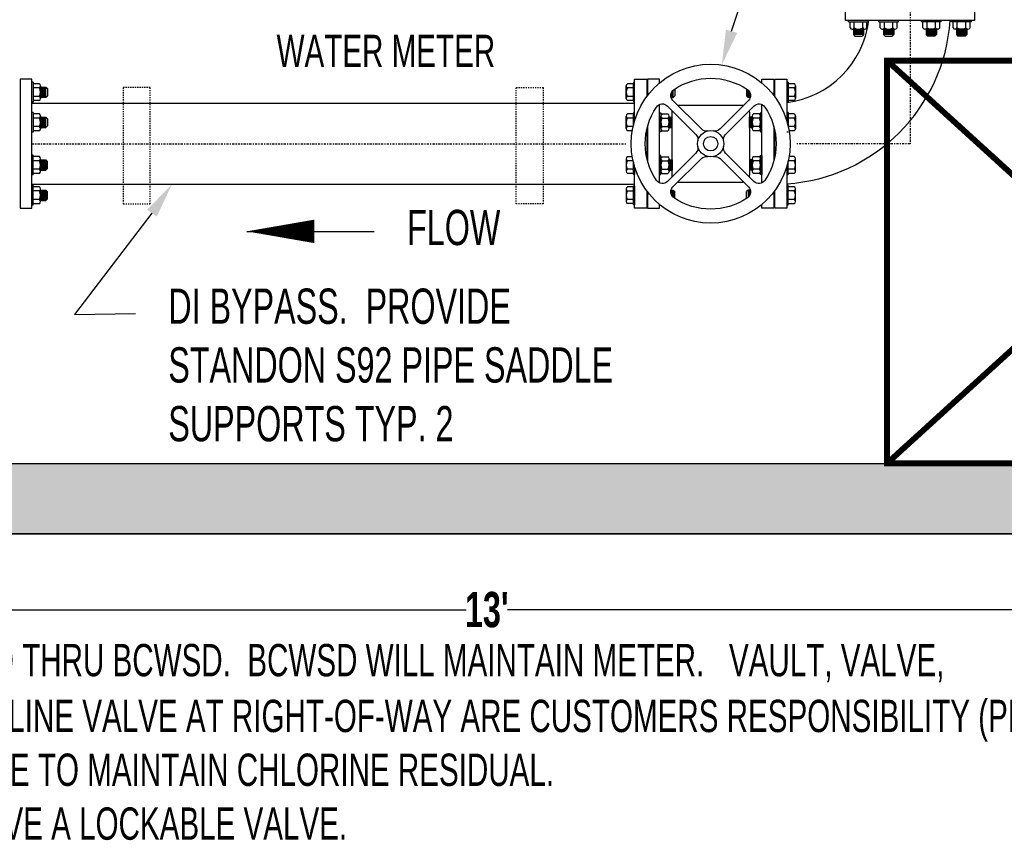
# Model space of a CAD drawing. Header units: inches. Extents: x -116 to 771, y -37 to 412.
# Tile 19 of 25: x 447 to 530, y 291 to 360. Entities that reach past the tile are written whole.
import ezdxf
from ezdxf.enums import TextEntityAlignment as Align

# ---------------------------------------------------------------- set-up
doc = ezdxf.new("R2010")
doc.units = ezdxf.units.IN
doc.header["$MEASUREMENT"] = 0
doc.linetypes.add('CENTER2', pattern=[1.125, 0.75, -0.125, 0.125, -0.125])
doc.linetypes.add('DASHED', pattern=[0.75, 0.5, -0.25])
doc.layers.add('DIMENSION', color=7, linetype='Continuous')
doc.layers.add('HATCH', color=8, linetype='Continuous')
doc.styles.add('style1', font='techl___.ttf', dxfattribs={"width": 0.8, "height": 3})
doc.styles.add('TECHNICAL', font='techb___.ttf', dxfattribs={"width": 0.8})
doc.dimstyles.get("Standard").update_dxf_attribs({"dimtxt": 3, "dimasz": 0.25, "dimexe": 0.18, "dimexo": 0.0625, "dimgap": 0.09, "dimtad": 0, "dimtih": 1, "dimtoh": 1, "dimdec": 0, "dimzin": 0, "dimdsep": 46, "dimlunit": 4, "dimtxsty": 'TECHNICAL', "dimcen": 0.09, "dimadec": 0, "dimazin": 0, "dimtfac": 1, "dimtdec": 0, "dimtofl": 0, "dimtmove": 0, "dimatfit": 3, "dimfxl": 1, "dimtolj": 1, "dimtzin": 0, "dimarcsym": 0})

# ---------------------------------------------------------------- blocks, each defined once
blk = doc.blocks.new('*U46')
at = {"layer": 'DIMENSION'}
for p, q in [((1.631, -1.164), (-0.786, 1.253)), ((1.164, -1.631), (-1.253, 0.786))]:
    blk.add_line(p, q, dxfattribs=at)
for centre, start, end in [((-0.354, 1.685), 124.06228, 225), ((-1.685, 0.354), 45, 145.93772), ((0.732, -2.063), 347.94611, 45), ((2.063, -0.732), 225, 282.05389)]:
    blk.add_arc(centre, 0.611, start, end, dxfattribs=at)
blk = doc.blocks.new('*U47')
at = {"layer": 'DIMENSION', "color": 0, "linetype": 'ByBlock', "lineweight": -2, "transparency": 16777216}
blk.add_blockref('*U46', (170.839, 70.044), dxfattribs=at)
for p, rotation in [((175.689, 70.044), 270), ((170.839, 65.194), 89.99999999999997), ((175.689, 65.194), 180)]:
    blk.add_blockref('*U46', p, dxfattribs=dict(at, rotation=rotation))
blk = doc.blocks.new('*U48')
at = {"layer": 'DIMENSION'}
blk.add_arc((0, -5.094), 5.572, 55.93772, 124.06228, dxfattribs=at)
blk = doc.blocks.new('*U45')
at = {"layer": 'DIMENSION', "color": 0, "linetype": 'ByBlock', "lineweight": -2, "transparency": 16777216}
blk.add_blockref('*U48', (173.264, 72.713), dxfattribs=at)
for p, rotation in [((168.17, 67.619), 90), ((178.358, 67.619), 270), ((173.264, 62.525), 180)]:
    blk.add_blockref('*U48', p, dxfattribs=dict(at, rotation=rotation))
blk = doc.blocks.new('*D59')
at = {"layer": 'Defpoints', "color": 0, "transparency": 16777216}
for p in [(408.552, 316.625), (564.109, 316.625), (564.109, 310.154)]:
    blk.add_point(p, dxfattribs=at)
at = {"layer": 'DIMENSION', "color": 0, "lineweight": -2, "transparency": 16777216}
for p, q in [((408.552, 316.563), (408.552, 308.154)), ((564.109, 316.563), (564.109, 308.154)), ((411.552, 310.154), (484.569, 310.154)), ((561.109, 310.154), (488.093, 310.154))]:
    blk.add_line(p, q, dxfattribs=at)
at = {"layer": 'DIMENSION', "color": 0, "transparency": 16777216}
for points in [[(411.552, 310.654), (411.552, 309.654), (408.552, 310.154)], [(561.109, 310.654), (561.109, 309.654), (564.109, 310.154)]]:
    blk.add_solid(points, dxfattribs=at)
at = {"layer": 'DIMENSION', "color": 0, "transparency": 16777216, "insert": (486.331, 310.154), "char_height": 3, "attachment_point": 5, "style": 'TECHNICAL'}
blk.add_mtext("\\A1;13'", dxfattribs=at)

msp = doc.modelspace()

# ---------------------------------------------------------------- hatches: boundary and pattern name
at = {"layer": 'HATCH'}
h = msp.add_hatch(dxfattribs=at)
h.set_pattern_fill('AR-CONC', color=256, scale=0.5)
h.set_pattern_definition([(50, (0, 0), (3.586301, -0.313761), [0.375, -4.125]), (355, (0, 0), (-0.693757, 3.76096), [0.3, -3.3]), (100.45144, (0.299, -0.026), (2.892544, 3.4472), [0.318701, -3.50571]), (46.1842, (0, 1), (5.336207, -0.827596), [0.5625, -6.1875]), (96.6356, (0.4447, 0.931), (4.67331, 4.870593), [0.47805, -5.25857]), (351.1842, (0, 1), (4.67331, 4.870593), [0.45, -4.95]), (21, (0.5, 0.75), (2.984535, -2.013094), [0.375, -4.125]), (326, (0.5, 0.75), (1.216577, 3.62575), [0.3, -3.3]), (71.45144, (0.7487, 0.5822), (4.201112, 1.612656), [0.3187, -3.50571]), (37.5, (0, 0), (0.0607993, 1.6644693), [0, -3.26, 0, -3.35, 0, -3.3125]), (7.5, (0, 0), (1.3153477, 1.9720586), [0, -1.91, 0, -3.185, 0, -1.2625]), (327.5, (-1.115, 0), (2.6691122, -0.1127744), [0, -1.25, 0, -3.9, 0, -5.175]), (317.5, (-1.615, 0), (2.915931, 0.500525), [0, -1.625, 0, -2.59, 0, -3.675])])
h.paths.add_polyline_path([(408.552, 316.625), (564.109, 316.625), (564.109, 406.625), (408.552, 406.625)])
h.paths.add_polyline_path([(414.552, 322.625), (558.109, 322.625), (558.109, 400.625), (414.552, 400.625)], flags=16)

# ---------------------------------------------------------------- linework, layer by layer
at = {"linetype": 'CENTER2', "ltscale": 0.25}
for p, q in [((522.375, 361.407), (522.375, 349.844)), ((447.581, 349.844), (498.195, 349.844)), ((522.375, 349.844), (512.713, 349.844))]:
    msp.add_line(p, q, dxfattribs=at)
for p, q in [((518.424, 359.555), (517.549, 359.555)), ((518.424, 359.453), (517.549, 359.453)), ((518.424, 359.351), (517.549, 359.351)), ((518.424, 359.25), (517.549, 359.25)), ((517.549, 359.148), (517.685, 359.012)), ((518.424, 359.148), (517.549, 359.148)), ((518.357, 359.504), (517.617, 359.504)), ((518.357, 359.402), (517.617, 359.402)), ((518.357, 359.301), (517.617, 359.301)), ((518.357, 359.199), (517.617, 359.199)), ((517.685, 359.012), (518.289, 359.012)), ((518.424, 359.148), (518.289, 359.012)), ((520.995, 359.555), (520.12, 359.555)), ((520.995, 359.453), (520.12, 359.453)), ((520.995, 359.351), (520.12, 359.351)), ((520.995, 359.25), (520.12, 359.25)), ((520.12, 359.148), (520.256, 359.012)), ((520.995, 359.148), (520.12, 359.148)), ((520.927, 359.504), (520.188, 359.504)), ((520.927, 359.402), (520.188, 359.402)), ((520.927, 359.301), (520.188, 359.301)), ((520.927, 359.199), (520.188, 359.199)), ((520.256, 359.012), (520.86, 359.012)), ((520.995, 359.148), (520.86, 359.012)), ((523.756, 359.555), (524.631, 359.555)), ((523.756, 359.453), (524.631, 359.453)), ((523.756, 359.351), (524.631, 359.351)), ((523.756, 359.25), (524.631, 359.25)), ((523.756, 359.148), (523.891, 359.012)), ((523.756, 359.148), (524.631, 359.148)), ((523.823, 359.504), (524.563, 359.504)), ((523.823, 359.402), (524.563, 359.402)), ((523.823, 359.301), (524.563, 359.301)), ((523.823, 359.199), (524.563, 359.199)), ((524.495, 359.012), (523.891, 359.012)), ((524.631, 359.148), (524.495, 359.012)), ((526.326, 359.555), (527.201, 359.555)), ((526.326, 359.453), (527.201, 359.453)), ((526.326, 359.351), (527.201, 359.351)), ((526.326, 359.25), (527.201, 359.25)), ((526.326, 359.148), (526.462, 359.012)), ((526.326, 359.148), (527.201, 359.148)), ((526.394, 359.504), (527.134, 359.504)), ((526.394, 359.402), (527.134, 359.402)), ((526.394, 359.301), (527.134, 359.301)), ((526.394, 359.199), (527.134, 359.199)), ((527.066, 359.012), (526.462, 359.012)), ((527.201, 359.148), (527.066, 359.012)), ((498.215, 353.698), (498.215, 354.767)), ((498.82, 354.945), (498.312, 354.945)), ((498.82, 353.52), (498.82, 354.945)), ((448.37, 353.795), (448.37, 354.67)), ((448.421, 353.863), (448.421, 354.602)), ((448.471, 353.795), (448.471, 354.67)), ((448.522, 353.863), (448.522, 354.602)), ((448.573, 353.795), (448.573, 354.67)), ((448.624, 353.863), (448.624, 354.602)), ((448.675, 353.795), (448.675, 354.67)), ((448.726, 353.863), (448.726, 354.602)), ((448.777, 354.67), (448.912, 354.534)), ((448.777, 353.795), (448.777, 354.67)), ((448.777, 353.795), (448.912, 353.931)), ((448.912, 354.534), (448.912, 353.931)), ((498.82, 354.589), (498.312, 354.589)), ((502.054, 354.183, -1.965), (502.054, 353.857, -1.965)), ((502.106, 354.284, -1.965), (502.106, 353.789, -1.965)), ((502.157, 354.353, -1.965), (502.157, 353.857, -1.965)), ((502.208, 353.789, -1.965), (502.208, 354.406, -1.965)), ((502.208, 353.789, -1.965), (502.345, 353.926, -1.965)), ((502.345, 354.506, -1.965), (502.345, 353.926, -1.965)), ((508.455, 354.506, -1.965), (508.455, 353.926, -1.965)), ((508.592, 353.789, -1.965), (508.455, 353.926, -1.965)), ((508.592, 353.789, -1.965), (508.592, 354.406, -1.965)), ((508.643, 354.353, -1.965), (508.643, 353.857, -1.965)), ((508.695, 354.284, -1.965), (508.695, 353.789, -1.965)), ((508.746, 354.183, -1.965), (508.746, 353.857, -1.965)), ((498.82, 353.876), (498.312, 353.876)), ((498.82, 353.52), (498.312, 353.52)), ((502.023, 353.789, -0.933), (502.208, 353.789, -1.965)), ((508.777, 353.789, -0.933), (508.592, 353.789, -1.965)), ((498.82, 352.375), (498.312, 352.375)), ((498.82, 351.422), (498.82, 352.375)), ((501.251, 352.377), (501.759, 352.377)), ((509.549, 352.377), (509.041, 352.377)), ((448.37, 351.224), (448.37, 352.099)), ((448.421, 351.292), (448.421, 352.032)), ((448.471, 351.224), (448.471, 352.099)), ((448.522, 351.292), (448.522, 352.032)), ((448.573, 351.224), (448.573, 352.099)), ((448.624, 351.292), (448.624, 352.032)), ((448.675, 351.224), (448.675, 352.099)), ((448.726, 351.292), (448.726, 352.032)), ((448.777, 352.099), (448.912, 351.964)), ((448.777, 351.224), (448.777, 352.099)), ((448.912, 351.964), (448.912, 351.36)), ((498.215, 351.127), (498.215, 352.196)), ((498.82, 352.018), (498.312, 352.018)), ((501.154, 351.13), (501.154, 352.199)), ((501.251, 352.02), (501.759, 352.02)), ((501.856, 351.13), (501.856, 352.199)), ((501.856, 352.106), (502.108, 352.106, -1.404)), ((501.9, 351.222, -1.965), (501.9, 352.106, -1.965)), ((501.952, 351.291, -1.965), (501.952, 352.037, -1.965)), ((502.003, 351.222, -1.965), (502.003, 352.106, -1.965)), ((502.054, 351.291, -1.965), (502.054, 352.037, -1.965)), ((502.106, 351.222, -1.965), (502.106, 352.106, -1.965)), ((508.945, 352.106), (508.693, 352.106, -1.404)), ((508.695, 351.222, -1.965), (508.695, 352.106, -1.965)), ((508.746, 351.291, -1.965), (508.746, 352.037, -1.965)), ((508.797, 351.222, -1.965), (508.797, 352.106, -1.965)), ((508.849, 351.291, -1.965), (508.849, 352.037, -1.965)), ((508.9, 351.222, -1.965), (508.9, 352.106, -1.965)), ((508.945, 351.13), (508.945, 352.199)), ((509.549, 352.02), (509.041, 352.02)), ((509.646, 351.13), (509.646, 352.199)), ((448.777, 351.224), (448.912, 351.36)), ((498.793, 351.306), (498.312, 351.306)), ((498.724, 350.949), (498.312, 350.949)), ((501.251, 351.308), (501.759, 351.308)), ((501.251, 350.951), (501.759, 350.951)), ((501.856, 351.222), (502.108, 351.222, -1.404)), ((508.945, 351.222), (508.693, 351.222, -1.404)), ((509.549, 351.308), (509.041, 351.308)), ((509.549, 350.951), (509.041, 350.951)), ((448.37, 348.464), (448.37, 347.589)), ((448.421, 348.396), (448.421, 347.657)), ((448.471, 348.464), (448.471, 347.589)), ((448.522, 348.396), (448.522, 347.657)), ((448.573, 348.464), (448.573, 347.589)), ((448.624, 348.396), (448.624, 347.657)), ((448.675, 348.464), (448.675, 347.589)), ((448.726, 348.396), (448.726, 347.657)), ((448.777, 348.464), (448.912, 348.328)), ((448.777, 348.464), (448.777, 347.589)), ((448.912, 347.725), (448.912, 348.328)), ((498.215, 348.561), (498.215, 347.492)), ((498.724, 348.739), (498.312, 348.739)), ((498.793, 348.383), (498.312, 348.383)), ((498.82, 348.266), (498.82, 347.314)), ((501.154, 348.737), (501.154, 347.311)), ((501.154, 348.559), (501.154, 347.49)), ((501.251, 348.737), (501.759, 348.737)), ((501.251, 348.381), (501.759, 348.381)), ((501.856, 348.559), (501.856, 347.49)), ((501.856, 348.466), (502.108, 348.466, -1.404)), ((501.9, 348.466, -1.965), (501.9, 347.582, -1.965)), ((501.952, 348.397, -1.965), (501.952, 347.651, -1.965)), ((502.003, 348.466, -1.965), (502.003, 347.582, -1.965)), ((502.054, 348.397, -1.965), (502.054, 347.651, -1.965)), ((502.106, 348.466, -1.965), (502.106, 347.582, -1.965)), ((508.945, 348.466), (508.693, 348.466, -1.404)), ((508.695, 348.466, -1.965), (508.695, 347.582, -1.965)), ((508.746, 348.397, -1.965), (508.746, 347.651, -1.965)), ((508.797, 348.466, -1.965), (508.797, 347.582, -1.965)), ((508.849, 348.397, -1.965), (508.849, 347.651, -1.965)), ((508.9, 348.466, -1.965), (508.9, 347.582, -1.965)), ((508.945, 348.559), (508.945, 347.49)), ((509.549, 348.737), (509.041, 348.737)), ((509.549, 348.381), (509.041, 348.381)), ((509.646, 348.737), (509.646, 347.311)), ((509.646, 348.559), (509.646, 347.49)), ((448.777, 347.589), (448.912, 347.725)), ((498.82, 347.67), (498.312, 347.67)), ((498.82, 347.314), (498.312, 347.314)), ((501.251, 347.668), (501.759, 347.668)), ((501.251, 347.311), (501.759, 347.311)), ((501.856, 347.582), (502.108, 347.582, -1.404)), ((508.945, 347.582), (508.693, 347.582, -1.404)), ((509.549, 347.668), (509.041, 347.668)), ((509.549, 347.311), (509.041, 347.311)), ((448.37, 345.893), (448.37, 345.018)), ((448.421, 345.825), (448.421, 345.086)), ((448.471, 345.893), (448.471, 345.018)), ((448.522, 345.825), (448.522, 345.086)), ((448.573, 345.893), (448.573, 345.018)), ((448.624, 345.825), (448.624, 345.086)), ((448.675, 345.893), (448.675, 345.018)), ((448.726, 345.825), (448.726, 345.086)), ((448.777, 345.893), (448.912, 345.758)), ((448.777, 345.893), (448.777, 345.018)), ((448.912, 345.154), (448.912, 345.758)), ((498.215, 345.99), (498.215, 344.921)), ((498.82, 346.168), (498.312, 346.168)), ((498.82, 345.812), (498.312, 345.812)), ((498.82, 346.168), (498.82, 344.743)), ((502.023, 345.9, -0.933), (502.208, 345.9, -1.965)), ((502.054, 345.505, -1.965), (502.054, 345.831, -1.965)), ((502.106, 345.405, -1.965), (502.106, 345.9, -1.965)), ((502.157, 345.335, -1.965), (502.157, 345.831, -1.965)), ((502.208, 345.9, -1.965), (502.208, 345.282, -1.965)), ((502.208, 345.9, -1.965), (502.345, 345.763, -1.965)), ((502.345, 345.182, -1.965), (502.345, 345.763, -1.965)), ((508.592, 345.9, -1.965), (508.455, 345.763, -1.965)), ((508.455, 345.182, -1.965), (508.455, 345.763, -1.965)), ((508.592, 345.9, -1.965), (508.592, 345.282, -1.965)), ((508.777, 345.9, -0.933), (508.592, 345.9, -1.965)), ((508.643, 345.335, -1.965), (508.643, 345.831, -1.965)), ((508.695, 345.405, -1.965), (508.695, 345.9, -1.965)), ((508.746, 345.505, -1.965), (508.746, 345.831, -1.965)), ((448.777, 345.018), (448.912, 345.154)), ((498.82, 345.099), (498.312, 345.099)), ((498.82, 344.743), (498.312, 344.743))]:
    msp.add_line(p, q)
for points in [[(408.552, 406.625), (564.109, 406.625), (564.109, 316.625), (408.552, 316.625)], [(558.109, 400.625), (414.552, 400.625), (414.552, 322.625), (558.109, 322.625)], [(498.82, 353.418), (498.925, 353.418), (498.925, 355.047), (498.82, 355.047)], [(501.154, 350.85), (501.049, 350.85), (501.049, 352.479), (501.154, 352.479)], [(509.646, 350.85), (509.751, 350.85), (509.751, 352.479), (509.646, 352.479)], [(501.154, 348.839), (501.049, 348.839), (501.049, 347.21), (501.154, 347.21)], [(509.646, 348.839), (509.751, 348.839), (509.751, 347.21), (509.646, 347.21)], [(498.82, 346.27), (498.925, 346.27), (498.925, 344.641), (498.82, 344.641)]]:
    msp.add_lwpolyline(points, close=True)
for points in [[(498.925, 351.806), (498.925, 355.344), (499.949, 355.344), (499.949, 353.851)], [(501.049, 355.024), (501.049, 355.342), (500.025, 355.342), (500.025, 353.953)], [(509.751, 355.024), (509.751, 355.342), (510.775, 355.342), (510.775, 353.953)], [(501.049, 346.502), (501.049, 353.182)], [(509.751, 346.502), (509.751, 353.182)], [(498.925, 351.811), (498.925, 352.476), (498.82, 352.476), (498.82, 351.422)], [(499.949, 350.995), (499.949, 348.689)], [(500.025, 351.31), (500.025, 348.374)], [(510.775, 351.31), (510.775, 348.374)], [(498.925, 347.878), (498.925, 347.212), (498.82, 347.212), (498.82, 348.266)], [(499.949, 345.833), (499.949, 344.344), (498.925, 344.344), (498.925, 347.878)], [(500.025, 345.731), (500.025, 344.342), (501.049, 344.342), (501.049, 344.66)], [(510.775, 345.731), (510.775, 344.342), (509.751, 344.342), (509.751, 344.66)]]:
    msp.add_lwpolyline(points)
at = {"linetype": 'DASHED', "ltscale": 0.125}
for points in [[(455.375, 344.714), (457.662, 344.714), (457.662, 354.622), (455.375, 354.622)], [(491.13, 344.714), (488.843, 344.714), (488.843, 354.622), (491.13, 354.622)]]:
    msp.add_lwpolyline(points, close=True, dxfattribs=at)
for centre, radius, start, end in [((498.428, 354.767), 0.213, 123.03029, 236.96971), ((498.92, 354.233), 0.705, 149.64133, 210.35867), ((498.428, 353.698), 0.213, 123.03029, 236.96971), ((498.428, 352.196), 0.213, 123.03029, 236.96971), ((501.367, 352.199), 0.213, 123.03029, 236.96971), ((501.643, 352.199), 0.213, 303.03029, 56.96971), ((509.157, 352.199), 0.213, 123.03029, 236.96971), ((509.433, 352.199), 0.213, 303.03029, 56.96971), ((498.92, 351.662), 0.705, 149.64133, 210.35867), ((501.859, 351.664), 0.705, 149.64133, 210.35867), ((501.15, 351.664), 0.705, 329.64133, 30.35867), ((509.65, 351.664), 0.705, 149.64133, 210.35867), ((508.941, 351.664), 0.705, 329.64133, 30.35867), ((498.428, 351.127), 0.213, 123.03029, 236.96971), ((501.367, 351.13), 0.213, 123.03029, 236.96971), ((501.643, 351.13), 0.213, 303.03029, 56.96971), ((509.157, 351.13), 0.213, 123.03029, 236.96971), ((509.433, 351.13), 0.213, 303.03029, 56.96971), ((498.428, 348.561), 0.213, 123.03029, 236.96971), ((498.92, 348.026), 0.705, 149.64133, 210.35867), ((501.367, 348.559), 0.213, 123.03029, 236.96971), ((501.859, 348.024), 0.705, 149.64133, 210.35867), ((501.643, 348.559), 0.213, 303.03029, 56.96971), ((501.15, 348.024), 0.705, 329.64133, 30.35867), ((509.157, 348.559), 0.213, 123.03029, 236.96971), ((509.65, 348.024), 0.705, 149.64133, 210.35867), ((509.433, 348.559), 0.213, 303.03029, 56.96971), ((508.941, 348.024), 0.705, 329.64133, 30.35867), ((498.428, 347.492), 0.213, 123.03029, 236.96971), ((501.367, 347.49), 0.213, 123.03029, 236.96971), ((501.643, 347.49), 0.213, 303.03029, 56.96971), ((509.157, 347.49), 0.213, 123.03029, 236.96971), ((509.433, 347.49), 0.213, 303.03029, 56.96971), ((498.428, 345.99), 0.213, 123.03029, 236.96971), ((498.92, 345.456), 0.705, 149.64133, 210.35867), ((498.428, 344.921), 0.213, 123.03029, 236.96971)]:
    msp.add_arc(centre, radius, start, end)
at = {"layer": 'DIMENSION'}
for p, q in [((517.14, 360.219), (517.14, 360.344)), ((517.14, 360.219), (518.834, 360.219)), ((517.265, 359.698), (517.265, 360.219)), ((517.626, 359.698), (517.626, 360.219)), ((518.348, 359.698), (518.348, 360.219)), ((518.709, 359.698), (518.709, 360.219)), ((518.834, 360.219), (518.834, 360.344)), ((519.711, 360.219), (519.711, 360.344)), ((519.711, 360.219), (521.404, 360.219)), ((519.836, 359.698), (519.836, 360.219)), ((520.197, 359.698), (520.197, 360.219)), ((520.919, 359.698), (520.919, 360.219)), ((521.279, 359.698), (521.279, 360.219)), ((521.404, 360.219), (521.404, 360.344)), ((523.346, 360.219), (523.346, 360.344)), ((525.04, 360.219), (523.346, 360.219)), ((523.471, 359.698), (523.471, 360.219)), ((523.832, 359.698), (523.832, 360.219)), ((524.554, 359.698), (524.554, 360.219)), ((524.915, 359.698), (524.915, 360.219)), ((525.04, 360.219), (525.04, 360.344)), ((525.917, 360.219), (525.917, 360.344)), ((527.611, 360.219), (525.917, 360.219)), ((526.042, 359.698), (526.042, 360.219)), ((526.403, 359.698), (526.403, 360.219)), ((527.125, 359.698), (527.125, 360.219)), ((527.486, 359.698), (527.486, 360.219)), ((527.611, 360.219), (527.611, 360.344)), ((517.446, 359.594), (518.528, 359.594)), ((517.446, 359.594), (517.626, 359.594)), ((517.549, 359.594), (517.549, 359.148)), ((518.424, 359.594), (518.424, 359.148)), ((520.016, 359.594), (521.099, 359.594)), ((520.016, 359.594), (520.197, 359.594)), ((520.12, 359.594), (520.12, 359.148)), ((520.995, 359.594), (520.995, 359.148)), ((524.734, 359.594), (523.652, 359.594)), ((523.756, 359.594), (523.756, 359.148)), ((524.734, 359.594), (524.554, 359.594)), ((524.631, 359.594), (524.631, 359.148)), ((527.305, 359.594), (526.223, 359.594)), ((526.326, 359.594), (526.326, 359.148)), ((527.305, 359.594), (527.125, 359.594)), ((527.201, 359.594), (527.201, 359.148)), ((447.706, 355.079), (447.581, 355.079)), ((447.706, 355.079), (447.706, 353.386)), ((448.227, 354.954), (447.706, 354.954)), ((448.331, 354.774), (448.331, 353.691)), ((448.331, 354.774), (448.331, 354.593)), ((512, 355.079), (511.875, 355.079)), ((512, 355.079), (511.875, 355.079)), ((512, 355.079), (512, 353.386)), ((512, 355.079), (512, 353.386)), ((512.522, 354.954), (512, 354.954)), ((512.522, 354.954), (512, 354.954)), ((512.625, 354.774), (512.625, 353.691)), ((512.625, 354.774), (512.625, 354.593)), ((512.625, 354.774), (512.625, 353.691)), ((512.625, 354.774), (512.625, 354.593)), ((448.227, 354.593), (447.706, 354.593)), ((448.331, 354.67), (448.777, 354.67)), ((512.522, 354.593), (512, 354.593)), ((512.522, 354.593), (512, 354.593)), ((447.706, 353.386), (447.581, 353.386)), ((447.581, 353.294), (498.925, 353.294)), ((448.227, 353.872), (447.706, 353.872)), ((448.227, 353.511), (447.706, 353.511)), ((448.331, 353.795), (448.777, 353.795)), ((512, 353.386), (511.875, 353.386)), ((512, 353.386), (511.875, 353.386)), ((512.522, 353.872), (512, 353.872)), ((512.522, 353.872), (512, 353.872)), ((512.522, 353.511), (512, 353.511)), ((512.522, 353.511), (512, 353.511)), ((447.706, 352.509), (447.581, 352.509)), ((447.706, 352.509), (447.706, 350.815)), ((448.227, 352.384), (447.706, 352.384)), ((448.331, 352.203), (448.331, 351.121)), ((448.331, 352.203), (448.331, 352.023)), ((512, 352.509), (511.875, 352.509)), ((512, 352.509), (511.875, 352.509)), ((512, 352.509), (512, 351.333)), ((512, 352.509), (512, 351.333)), ((512.522, 352.384), (512, 352.384)), ((512.522, 352.384), (512, 352.384)), ((512.625, 352.203), (512.625, 351.121)), ((512.625, 352.203), (512.625, 352.023)), ((512.625, 352.203), (512.625, 351.121)), ((512.625, 352.203), (512.625, 352.023)), ((448.227, 352.023), (447.706, 352.023)), ((448.331, 352.099), (448.777, 352.099)), ((512.522, 352.023), (512, 352.023)), ((512.522, 352.023), (512, 352.023)), ((447.706, 350.815), (447.581, 350.815)), ((448.227, 351.301), (447.706, 351.301)), ((448.227, 350.94), (447.706, 350.94)), ((448.331, 351.224), (448.777, 351.224)), ((512, 350.815), (511.875, 350.815)), ((512.522, 351.301), (512, 351.301)), ((512.522, 351.301), (512, 351.301)), ((512.522, 350.94), (512.077, 350.94)), ((512.522, 350.94), (512.077, 350.94)), ((447.706, 348.873), (447.581, 348.873)), ((447.706, 347.18), (447.706, 348.873)), ((448.227, 348.748), (447.706, 348.748)), ((448.227, 348.387), (447.706, 348.387)), ((448.331, 347.485), (448.331, 348.568)), ((448.331, 348.464), (448.777, 348.464)), ((512.522, 348.387), (512, 348.387)), ((512, 347.18), (512, 348.351)), ((512.522, 348.748), (512.078, 348.748)), ((512.625, 347.485), (512.625, 348.568)), ((447.706, 347.18), (447.581, 347.18)), ((448.227, 347.666), (447.706, 347.666)), ((448.227, 347.305), (447.706, 347.305)), ((448.331, 347.485), (448.331, 347.666)), ((448.331, 347.589), (448.777, 347.589)), ((512, 347.18), (511.875, 347.18)), ((512.522, 347.666), (512, 347.666)), ((512.522, 347.305), (512, 347.305)), ((512.625, 347.485), (512.625, 347.666)), ((447.581, 346.394), (498.925, 346.394)), ((447.706, 346.302), (447.581, 346.302)), ((447.706, 344.609), (447.706, 346.302)), ((448.227, 346.177), (447.706, 346.177)), ((448.227, 345.817), (447.706, 345.817)), ((448.331, 344.914), (448.331, 345.997)), ((448.331, 345.893), (448.777, 345.893)), ((512, 346.302), (511.875, 346.302)), ((512, 344.609), (512, 346.302)), ((512.522, 346.177), (512, 346.177)), ((512.522, 345.817), (512, 345.817)), ((512.625, 344.914), (512.625, 345.997)), ((448.227, 345.095), (447.706, 345.095)), ((448.227, 344.734), (447.706, 344.734)), ((448.331, 344.914), (448.331, 345.095)), ((448.331, 345.018), (448.777, 345.018)), ((512.522, 345.095), (512, 345.095)), ((512.522, 344.734), (512, 344.734)), ((512.625, 344.914), (512.625, 345.095)), ((447.706, 344.609), (447.581, 344.609)), ((512, 344.609), (511.875, 344.609))]:
    msp.add_line(p, q, dxfattribs=at)
for points in [[(507.181, 359.423), (518.094, 392.052), (518.094, 392.052)], [(510.875, 353.818), (510.875, 355.344), (511.875, 355.344), (511.875, 351.806)], [(510.875, 348.808), (510.875, 350.875)], [(511.875, 347.878), (511.875, 344.344), (510.875, 344.344), (510.875, 345.866)], [(457.816, 343.926), (451.205, 335.305), (451.205, 335.305)], [(465.888, 342.378), (476.735, 342.378)], [(451.205, 335.305), (456.406, 335.376)]]:
    msp.add_lwpolyline(points, dxfattribs=at)
for points in [[(516.875, 360.344), (516.875, 361.344), (527.875, 361.344), (527.875, 360.344)], [(447.581, 355.344), (446.581, 355.344), (446.581, 344.344), (447.581, 344.344)]]:
    msp.add_lwpolyline(points, close=True, dxfattribs=at)
at = {"layer": 'DIMENSION', "const_width": 0.5}
msp.add_lwpolyline([(558.109, 322.625), (520.42, 322.625), (520.42, 356.922), (558.109, 356.922)], close=True, dxfattribs=at)
for points in [[(558.109, 356.922), (520.42, 322.625)], [(558.109, 322.625), (520.42, 356.922)]]:
    msp.add_lwpolyline(points, dxfattribs=at)
at = {"layer": 'DIMENSION'}
for points, format in [([(502.589, 353.12, -0.05371), (502.719, 353.134), (508.081, 353.134, -0.05371), (508.212, 353.12, -0.05371)], "xyb"), ([(502.122, 347.03, -0.05371), (502.108, 347.161), (502.108, 352.523, -0.05371), (502.122, 352.653)], "xyb"), ([(508.679, 352.653, -0.05371), (508.693, 352.523), (508.693, 347.161, -0.05371), (508.679, 347.03)], "xyb"), ([(508.212, 346.564, -0.05371), (508.081, 346.549), (502.719, 346.549, -0.05371), (502.589, 346.564)], "xyb"), ([(465.888, 342.378, 0, 2, 0), (471.646, 342.378, 2, 2, 0), (471.646, 342.378, 2, 2, 0), (471.646, 342.378, 2, 2, 0)], "xyseb")]:
    msp.add_lwpolyline(points, format=format, dxfattribs=at)
for radius in [6.767, 1.12, 0.611]:
    msp.add_circle((505.4, 349.842), radius, dxfattribs=at)
for centre, radius, start, end in [((510.875, 361.344), 14.95, 273.83536, 356.16464), ((510.875, 361.344), 8.05, 277.13592, 352.86408), ((517.446, 359.803), 0.209, 210.37368, 329.62632), ((517.987, 360.276), 0.681, 238.02543, 301.97457), ((518.528, 359.803), 0.209, 210.37368, 329.62632), ((520.016, 359.803), 0.209, 210.37368, 329.62632), ((520.558, 360.276), 0.681, 238.02543, 301.97457), ((521.099, 359.803), 0.209, 210.37368, 329.62632), ((523.652, 359.803), 0.209, 210.37368, 329.62632), ((524.193, 360.276), 0.681, 238.02543, 301.97457), ((524.734, 359.803), 0.209, 210.37368, 329.62632), ((526.223, 359.803), 0.209, 210.37368, 329.62632), ((526.764, 360.276), 0.681, 238.02543, 301.97457), ((527.305, 359.803), 0.209, 210.37368, 329.62632), ((448.121, 354.774), 0.209, 300.37368, 59.62632), ((512.416, 354.774), 0.209, 300.37368, 59.62632), ((512.416, 354.774), 0.209, 300.37368, 59.62632), ((447.649, 354.233), 0.681, 328.02543, 31.97457), ((511.944, 354.233), 0.681, 328.02543, 31.97457), ((511.944, 354.233), 0.681, 328.02543, 31.97457), ((448.121, 353.691), 0.209, 300.37368, 59.62632), ((512.416, 353.691), 0.209, 300.37368, 59.62632), ((512.416, 353.691), 0.209, 300.37368, 59.62632), ((448.121, 352.203), 0.209, 300.37368, 59.62632), ((512.416, 352.203), 0.209, 300.37368, 59.62632), ((512.416, 352.203), 0.209, 300.37368, 59.62632), ((447.649, 351.662), 0.681, 328.02543, 31.97457), ((511.944, 351.662), 0.681, 328.02543, 31.97457), ((511.944, 351.662), 0.681, 328.02543, 31.97457), ((448.121, 351.121), 0.209, 300.37368, 59.62632), ((512.416, 351.121), 0.209, 300.37368, 59.62632), ((512.416, 351.121), 0.209, 300.37368, 59.62632), ((448.121, 348.568), 0.209, 300.37368, 59.62632), ((447.649, 348.026), 0.681, 328.02543, 31.97457), ((512.416, 348.568), 0.209, 300.37368, 59.62632), ((511.944, 348.026), 0.681, 328.02543, 31.97457), ((448.121, 347.485), 0.209, 300.37368, 59.62632), ((512.416, 347.485), 0.209, 300.37368, 59.62632), ((448.121, 345.997), 0.209, 300.37368, 59.62632), ((447.649, 345.456), 0.681, 328.02543, 31.97457), ((512.416, 345.997), 0.209, 300.37368, 59.62632), ((511.944, 345.456), 0.681, 328.02543, 31.97457), ((448.121, 344.914), 0.209, 300.37368, 59.62632), ((512.416, 344.914), 0.209, 300.37368, 59.62632)]:
    msp.add_arc(centre, radius, start, end, dxfattribs=at)
for points in [[(507.661, 359.282), (506.339, 356.543), (506.701, 359.563)], [(457.404, 344.21), (459.521, 346.394), (458.227, 343.642)]]:
    msp.add_solid(points, dxfattribs=at)
at = {"layer": 'HATCH'}
for p, q in [((414.552, 322.625), (558.109, 322.625)), ((408.552, 316.625), (564.109, 316.625))]:
    msp.add_line(p, q, dxfattribs=at)

# ---------------------------------------------------------------- block references
at = {"layer": 'DIMENSION', "extrusion": (0, 0, -1), "zscale": -1}
for name in ['*U45', '*U47']:
    msp.add_blockref(name, (-678.664, 282.223), dxfattribs=at)

# ---------------------------------------------------------------- texts
at = {"layer": 'DIMENSION', "style": 'style1', "width": 0.8}
for s, height, p in [('WATER METER', 2.75, (477.738, 357.744)), ('FLOW', 3, (483.514, 342.712))]:
    msp.add_text(s, height=height, dxfattribs=at).set_placement(p, align=Align.MIDDLE_CENTER)
at = {"layer": 'DIMENSION', "insert": (433.584, 341.699), "char_height": 2.75, "width": 205.02681, "attachment_point": 1, "style": 'style1'}
msp.add_mtext('ELBOW\\PFLANGED\\PTYP. 2', dxfattribs=at)
at = {"layer": 'DIMENSION', "attachment_point": 1, "style": 'style1'}
for s, width, insert, char_height in [('DI BYPASS.  PROVIDE\\PSTANDON S92 PIPE SADDLE SUPPORTS TYP. 2', 50.29284, (459.205, 337.507), 3), ('{\\fTechnicLite|b1|i0|c2|p2;\\H1.09091x;\\L\\C1;NOTE:\\fTechnicLite|b0|i0|c2|p2;\\l } 1.  METER MUST BE PURCHASED THRU BCWSD.  BCWSD WILL MAINTAIN METER.   VAULT, VALVE,\\P               FITTINGS, AND PIPE FROM MAINLINE VALVE AT RIGHT-OF-WAY ARE CUSTOMERS RESPONSIBILITY (PRIVATE).\\P         2.  LINE MUST HAVE ENOUGH USAGE TO MAINTAIN CHLORINE RESIDUAL.\\P         3.  BYPASS IS OPTIONAL.  MUST HAVE A LOCKABLE VALVE.', 205.02681, (395.306, 307.493), 2.75)]:
    msp.add_mtext_dynamic_manual_height_columns(s, width=width, gutter_width=15, heights=[0], dxfattribs=dict(at, insert=insert, char_height=char_height))

# ---------------------------------------------------------------- dimensions: what is measured, and where the dimension line sits
at = {"layer": 'DIMENSION'}
dim = msp.add_linear_dim(base=(564.109, 310.154), p1=(408.552, 316.625), p2=(564.109, 316.625), dimstyle='Standard', override={"dimasz": 3, "dimexe": 2}, dxfattribs=at)
dim.commit()
dim.dimension.update_dxf_attribs({"geometry": '*D59', "text_midpoint": (486.331, 310.154)})

doc.saveas('drawing.dxf')
